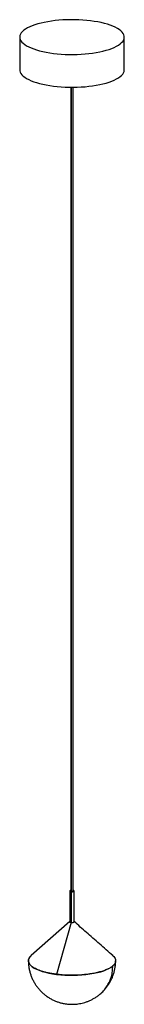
# Paper-space layout '_Dimétrica' of a CAD drawing. Header units: inches. Extents: x -2.4 to 2.4, y 0.6 to 45.1.
import ezdxf

# ---------------------------------------------------------------- set-up
doc = ezdxf.new("R2010")
doc.units = ezdxf.units.IN
doc.header["$MEASUREMENT"] = 0

psp = doc.layouts.new('_Dimétrica')

# ---------------------------------------------------------------- linework, layer by layer
at = {"color": 7, "linetype": 'Continuous', "lineweight": 25}
for p, q in [((-2.36, 44.352), (-2.36, 42.872)), ((2.36, 42.872), (2.36, 44.352)), ((-0.059, 42.085), (-0.059, 5.753)), ((-0.02, 5.735), (-0.02, 42.087)), ((0.06, 5.753), (0.06, 42.085)), ((-0.098, 5.753), (-0.098, 4.361)), ((-0.034, 5.723), (-0.034, 4.331)), ((0.099, 4.362), (0.099, 5.753)), ((-0.098, 4.367), (-1.84, 2.83)), ((-0.034, 4.331), (-0.695, 1.984)), ((-1.841, 2.83), (-1.833, 2.836))]:
    psp.add_line(p, q, dxfattribs=at)
at = {"color": 7, "linetype": 'Continuous', "lineweight": 25, "flags": 128}
for points in [[(-0.834, 43.616), (-0.663, 43.597), (-0.488, 43.582), (-0.309, 43.572), (-0.129, 43.567), (0.051, 43.566), (0.232, 43.569), (0.411, 43.577), (0.588, 43.59), (0.761, 43.607), (0.93, 43.629), (1.093, 43.655), (1.25, 43.685), (1.399, 43.719), (1.541, 43.756), (1.673, 43.797), (1.796, 43.842), (1.908, 43.889), (2.008, 43.939), (2.097, 43.991), (2.174, 44.046), (2.238, 44.102), (2.289, 44.16), (2.326, 44.219), (2.35, 44.279), (2.36, 44.339), (2.356, 44.399), (2.338, 44.459), (2.307, 44.519), (2.261, 44.577), (2.203, 44.634), (2.132, 44.689), (2.048, 44.743), (1.953, 44.794), (1.845, 44.842), (1.727, 44.888), (1.599, 44.931), (1.462, 44.97), (1.315, 45.005), (1.162, 45.037), (1.001, 45.064), (0.834, 45.088), (0.663, 45.107), (0.488, 45.122), (0.309, 45.132), (0.129, 45.138), (-0.051, 45.139), (-0.232, 45.135), (-0.411, 45.127), (-0.588, 45.114), (-0.761, 45.097), (-0.93, 45.075), (-1.093, 45.049), (-1.25, 45.019), (-1.399, 44.985), (-1.541, 44.948), (-1.673, 44.907), (-1.796, 44.863), (-1.908, 44.815), (-2.008, 44.765), (-2.097, 44.713), (-2.174, 44.658), (-2.238, 44.602), (-2.289, 44.544), (-2.326, 44.485), (-2.35, 44.425), (-2.36, 44.365), (-2.356, 44.305), (-2.338, 44.245), (-2.307, 44.186), (-2.261, 44.127), (-2.203, 44.07), (-2.132, 44.015), (-2.048, 43.961), (-1.953, 43.91), (-1.845, 43.862), (-1.727, 43.816), (-1.599, 43.773), (-1.462, 43.734), (-1.315, 43.699), (-1.162, 43.667), (-1.001, 43.64), (-0.834, 43.616)], [(-2.36, 42.872), (-2.356, 42.825), (-2.338, 42.765), (-2.307, 42.705), (-2.261, 42.647), (-2.203, 42.59), (-2.132, 42.534), (-2.048, 42.481), (-1.953, 42.43), (-1.845, 42.381), (-1.727, 42.336), (-1.599, 42.293), (-1.462, 42.254), (-1.315, 42.219), (-1.162, 42.187), (-1.001, 42.159), (-0.834, 42.136)], [(-0.834, 42.136), (-0.663, 42.117), (-0.488, 42.102), (-0.309, 42.092), (-0.129, 42.086), (0.051, 42.085), (0.232, 42.089), (0.411, 42.097), (0.588, 42.11), (0.761, 42.127), (0.93, 42.149), (1.093, 42.175), (1.25, 42.205), (1.399, 42.238), (1.541, 42.276), (1.673, 42.317), (1.796, 42.361), (1.908, 42.409), (2.008, 42.459), (2.097, 42.511), (2.174, 42.566), (2.238, 42.622), (2.289, 42.68), (2.326, 42.739), (2.35, 42.799), (2.36, 42.859), (2.36, 42.872)]]:
    psp.add_lwpolyline(points, dxfattribs=at)
at = {"color": 7, "linetype": 'Continuous', "lineweight": 25}
for points, knots in [([(-0.059, 5.779), (-0.063, 5.778), (-0.078, 5.775), (-0.094, 5.765), (-0.101, 5.752), (-0.091, 5.739), (-0.069, 5.729), (-0.046, 5.725), (-0.034, 5.723)], [0, 0, 0, 0, 0.075111, 0.260089, 0.445067, 0.630044, 0.815022, 1, 1, 1, 1]), ([(-0.02, 5.735), (-0.027, 5.736), (-0.041, 5.738), (-0.054, 5.745), (-0.06, 5.75), (-0.058, 5.753), (-0.058, 5.753)], [0, 0, 0, 0, 0.324782, 0.649564, 0.974345, 1, 1, 1, 1]), ([(-0.034, 5.723), (-0.022, 5.722), (0.003, 5.719), (0.042, 5.723), (0.074, 5.73), (0.095, 5.741), (0.102, 5.754), (0.092, 5.767), (0.076, 5.776), (0.061, 5.779), (0.058, 5.779)], [0, 0, 0, 0, 0.1368594, 0.2737189, 0.4105783, 0.5474378, 0.6842972, 0.8211567, 0.9580161, 1, 1, 1, 1]), ([(0.059, 5.753), (0.059, 5.751), (0.057, 5.746), (0.044, 5.739), (0.025, 5.735), (0.002, 5.733), (-0.013, 5.734), (-0.02, 5.735)], [0, 0, 0, 0, 0.187159, 0.390369, 0.593579, 0.79679, 1, 1, 1, 1]), ([(-0.098, 4.361), (-0.098, 4.36), (-0.099, 4.358), (-0.096, 4.353), (-0.089, 4.346), (-0.075, 4.339), (-0.055, 4.334), (-0.042, 4.332), (-0.034, 4.331)], [0, 0, 0, 0, 0.017229, 0.18184, 0.350792, 0.624416, 0.7996, 1, 1, 1, 1]), ([(-0.034, 4.331), (-0.026, 4.33), (-0.011, 4.329), (0.012, 4.329), (0.032, 4.331), (0.056, 4.334), (0.078, 4.341), (0.093, 4.35), (0.1, 4.358), (0.098, 4.361), (0.098, 4.362)], [0, 0, 0, 0, 0.126048, 0.245149, 0.357299, 0.462493, 0.651209, 0.812346, 0.973569, 1, 1, 1, 1]), ([(1.842, 2.83), (1.64, 3.009), (1.241, 3.361), (0.662, 3.871), (0.283, 4.205), (0.099, 4.368)], [0, 0, 0, 0, 0.345785, 0.682342, 1, 1, 1, 1]), ([(-1.841, 2.83), (-2.026, 2.668), (-2.009, 2.487), (-1.579, 2.17), (-1.184, 2.046), (-0.208, 1.923), (0.334, 1.929), (1.286, 2.072), (1.657, 2.204), (1.841, 2.366)], [0, 0, 0, 0, 0.25, 0.25, 0.5, 0.5, 0.75, 0.75, 1, 1, 1, 1]), ([(-0.695, 1.984), (-0.703, 1.985), (-0.721, 1.988), (-0.746, 1.991), (-0.772, 1.995), (-0.797, 1.998), (-0.822, 2.002), (-0.847, 2.006), (-0.893, 2.013), (-0.958, 2.025), (-1.041, 2.041), (-1.122, 2.059), (-1.226, 2.084), (-1.349, 2.119), (-1.483, 2.165), (-1.603, 2.216), (-1.708, 2.27), (-1.796, 2.328), (-1.867, 2.388), (-1.92, 2.45), (-1.954, 2.513), (-1.97, 2.578), (-1.967, 2.631), (-1.955, 2.674), (-1.941, 2.706), (-1.923, 2.738), (-1.904, 2.764), (-1.887, 2.784), (-1.872, 2.8), (-1.857, 2.815), (-1.846, 2.825), (-1.84, 2.83)], [0, 0, 0, 0, 0.008935, 0.017866, 0.026795, 0.035722, 0.044651, 0.053582, 0.062517, 0.093772, 0.125028, 0.156284, 0.187539, 0.250031, 0.312524, 0.375016, 0.437508, 0.500001, 0.562493, 0.624985, 0.687477, 0.74997, 0.812462, 0.843717, 0.874973, 0.906229, 0.937484, 0.953118, 0.968742, 0.984366, 1, 1, 1, 1]), ([(1.838, 2.83), (1.855, 2.816), (1.903, 2.775), (1.948, 2.704), (1.975, 2.619), (1.965, 2.533), (1.923, 2.448), (1.848, 2.365), (1.741, 2.287), (1.604, 2.214), (1.44, 2.148), (1.251, 2.089), (1.041, 2.039), (0.813, 1.998), (0.572, 1.968), (0.32, 1.949), (0.063, 1.94), (-0.195, 1.943), (-0.45, 1.957), (-0.613, 1.975), (-0.695, 1.984)], [0, 0, 0, 0, 0.029866, 0.086933, 0.143999, 0.201066, 0.258133, 0.315199, 0.372266, 0.429333, 0.4864, 0.543466, 0.600533, 0.6576, 0.714666, 0.771733, 0.8288, 0.885867, 0.942933, 1, 1, 1, 1]), ([(1.817, 2.848), (1.841, 2.828), (1.897, 2.782), (1.948, 2.704), (1.973, 2.619), (1.964, 2.533), (1.923, 2.448), (1.869, 2.393), (1.841, 2.366)], [0, 0, 0, 0, 0.129949, 0.303959, 0.477969, 0.65198, 0.82599, 1, 1, 1, 1]), ([(-1.967, 2.598), (-1.967, 2.568), (-1.968, 2.485), (-1.955, 2.35), (-1.929, 2.196), (-1.891, 2.043), (-1.841, 1.895), (-1.779, 1.75), (-1.705, 1.611), (-1.621, 1.478), (-1.526, 1.351), (-1.421, 1.233), (-1.306, 1.123), (-1.182, 1.021), (-1.049, 0.93), (-0.912, 0.852), (-0.774, 0.787), (-0.637, 0.734), (-0.499, 0.692), (-0.37, 0.664), (-0.257, 0.646), (-0.137, 0.633), (-0.053, 0.631), (0, 0.63)], [0, 0, 0, 0, 0.029667, 0.080302, 0.130973, 0.181684, 0.23244, 0.283249, 0.334121, 0.385072, 0.436128, 0.487321, 0.538707, 0.590365, 0.642433, 0.695142, 0.742884, 0.790435, 0.837482, 0.88291, 0.9185, 0.948225, 1, 1, 1, 1]), ([(1.302, 1.122), (1.302, 1.122), (1.362, 1.168), (1.463, 1.283), (1.6, 1.466), (1.706, 1.671), (1.783, 1.892), (1.832, 2.125), (1.838, 2.286), (1.841, 2.366)], [0, 0, 0, 0, 0.000204, 0.166837, 0.333469, 0.500102, 0.666735, 0.833367, 1, 1, 1, 1]), ([(1.313, 1.133), (1.322, 1.14), (1.37, 1.181), (1.449, 1.264), (1.55, 1.381), (1.641, 1.507), (1.721, 1.639), (1.792, 1.778), (1.851, 1.922), (1.899, 2.071), (1.935, 2.223), (1.958, 2.378), (1.969, 2.503), (1.967, 2.577), (1.967, 2.598)], [0, 0, 0, 0, 0.021513, 0.114426, 0.207742, 0.301356, 0.395193, 0.489202, 0.583347, 0.677603, 0.771951, 0.866379, 0.960879, 1, 1, 1, 1]), ([(0, 0.63), (0.055, 0.631), (0.131, 0.633), (0.245, 0.644), (0.344, 0.659), (0.462, 0.683), (0.586, 0.717), (0.715, 0.763), (0.846, 0.819), (0.976, 0.887), (1.103, 0.966), (1.212, 1.044), (1.276, 1.1), (1.301, 1.123)], [0, 0, 0, 0, 0.115093, 0.162048, 0.240995, 0.324852, 0.41626, 0.51291, 0.613436, 0.716701, 0.821871, 0.92836, 1, 1, 1, 1])]:
    psp.add_open_spline(points, degree=3, knots=knots, dxfattribs=at)
psp.add_open_spline([(-0.034, 4.331), (-0.034, 4.331), (-0.034, 4.331), (-0.034, 4.331)], degree=3, dxfattribs=at)

doc.saveas('drawing.dxf')
